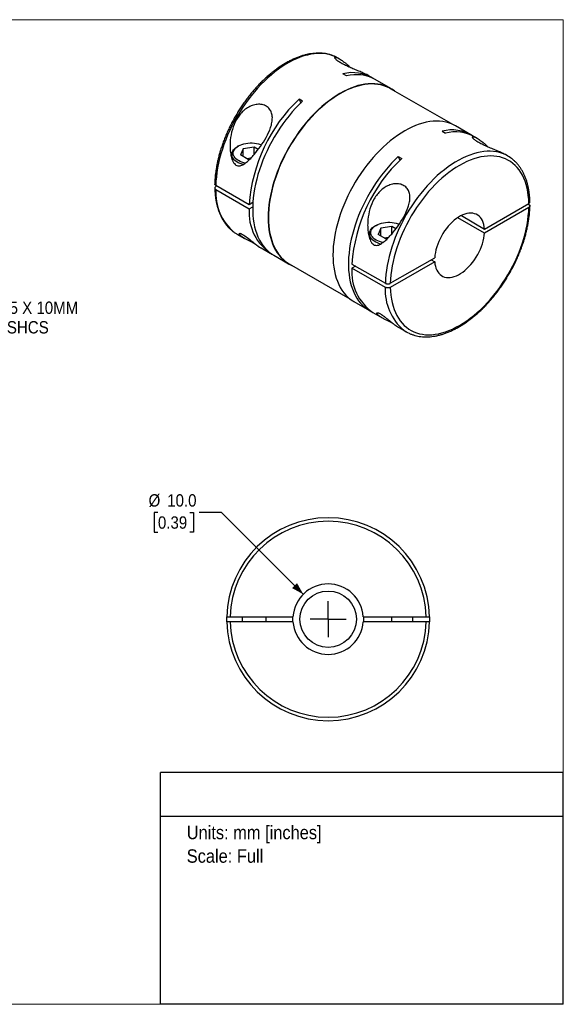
# Model space of a CAD drawing. Header units: millimetres. Extents: x 0 to 216, y 0 to 140.
# Tile 2 of 2: x 139 to 216, y 0 to 140. Entities that reach past the tile are written whole.
import ezdxf
from ezdxf.enums import TextEntityAlignment as Align

# ---------------------------------------------------------------- set-up
doc = ezdxf.new("R2010")
doc.units = ezdxf.units.MM
doc.header["$LTSCALE"] = 0.5
doc.linetypes.add('SLD-Solid', pattern=[0])
doc.layers.add('SLD-0', color=7, linetype='SLD-Solid', lineweight=25)
doc.layers.add('TEXT', color=140, linetype='SLD-Solid', lineweight=25)
doc.styles.add('SLDTEXTSTYLE0', font='GOTHIC.TTF', dxfattribs={"width": 0.913})
doc.dimstyles.new('SLDDIMSTYLE0', dxfattribs={"dimtxt": 1.75, "dimasz": 1.75, "dimexe": 0, "dimexo": 0.0625, "dimgap": 0.4375, "dimtad": 0, "dimtih": 1, "dimtoh": 1, "dimdec": 1, "dimrnd": 1e-09, "dimzin": 4, "dimdsep": 46, "dimtxsty": 'SLDTEXTSTYLE0', "dimsah": 1, "dimcen": 0, "dimadec": 0, "dimazin": 1, "dimtfac": 1, "dimtdec": 1, "dimtofl": 0, "dimtmove": 0, "dimatfit": 3, "dimfxl": 0, "dimfrac": 2, "dimtolj": 1, "dimtzin": 12, "dimarcsym": 0})
doc.dimstyles.new('SLDDIMSTYLE4', dxfattribs={"dimtxt": 1.75, "dimasz": 1.75, "dimexe": 0, "dimexo": 0.0625, "dimgap": 0.4375, "dimtad": 0, "dimtih": 1, "dimtoh": 1, "dimdec": 1, "dimrnd": 1e-09, "dimzin": 12, "dimdsep": 46, "dimtxsty": 'SLDTEXTSTYLE0', "dimsah": 1, "dimcen": 0, "dimadec": 0, "dimazin": 3, "dimtfac": 1, "dimtdec": 1, "dimtofl": 0, "dimtmove": 0, "dimatfit": 3, "dimfxl": 0, "dimfrac": 2, "dimtolj": 1, "dimtzin": 12, "dimarcsym": 0})

# ---------------------------------------------------------------- blocks, each defined once
blk = doc.blocks.new('SW_NOTE_0')
at = {"layer": 'TEXT', "color": 0, "insert": (0, 2.43), "char_height": 1.905, "attachment_point": 1, "style": 'SLDTEXTSTYLE0'}
blk.add_mtext('Units: mm [inches]', dxfattribs=at)
blk = doc.blocks.new('SW_NOTE_0_1')
at = {"layer": 'TEXT', "color": 0, "insert": (0, 2.43), "char_height": 1.905, "attachment_point": 1, "style": 'SLDTEXTSTYLE0'}
blk.add_mtext('Scale: Full', dxfattribs=at)
blk = doc.blocks.new('Block1')
at = {"layer": 'TEXT'}
for p, q in [((215.9, 32.88), (158.75, 32.88)), ((158.75, 0), (158.75, 32.88)), ((215.9, 0), (215.9, 32.88)), ((158.75, 26.7), (215.9, 26.7)), ((215.9, 0), (158.75, 0))]:
    blk.add_line(p, q, dxfattribs=at)
at = {"layer": 'TEXT', "color": 140}
for name, p in [('SW_NOTE_0', (162.49, 22.9)), ('SW_NOTE_0_1', (162.49, 19.56))]:
    blk.add_blockref(name, p, dxfattribs=at)
at = {"layer": 'TEXT', "color": 140, "style": 'SLDTEXTSTYLE0', "width": 0.913, "flags": 2}
for tag, height, p in [('AUTOATTR0', 2.12, (178.57, 28.35)), ('AUTOATTR1_0', 2.38, (166.91, 14.94)), ('AUTOATTR1_1', 2.38, (163.03, 11.86)), ('AUTOATTR1_2', 2.38, (169.77, 8.78))]:
    blk.add_attdef(tag, text='', height=height, dxfattribs=at).set_placement(p, align=Align.BOTTOM_LEFT)
blk = doc.blocks.new('Block2')
at = {"color": 7, "linetype": 'SLD-Solid', "lineweight": 18}
for p, q in [((0, 139.7), (215.9, 139.7)), ((0, 139.7), (0, 0)), ((215.9, 139.7), (215.9, 0)), ((0, 0), (215.9, 0))]:
    blk.add_line(p, q, dxfattribs=at)
blk = doc.blocks.new('_D_4')
at = {"layer": 'SLD-0'}
for p, q in [((158.4, 69.78), (157.86, 69.78)), ((157.86, 69.78), (157.86, 67)), ((162.92, 69.78), (163.46, 69.78)), ((163.46, 69.78), (163.46, 67)), ((167.42, 69.78), (164.24, 69.78)), ((179.02, 58.18), (167.42, 69.78)), ((157.86, 67), (158.4, 67)), ((163.46, 67), (162.92, 67))]:
    blk.add_line(p, q, dxfattribs=at)
blk.add_solid([(179.02, 58.18), (178.13, 59.77), (177.42, 59.06)], dxfattribs=at)
at = {"layer": 'SLD-0', "char_height": 1.75, "attachment_point": 1, "style": 'SLDTEXTSTYLE0'}
for s, insert in [('%%c', (157.08, 72.37)), ('10.0', (159.72, 72.37)), ('0.39', (158.4, 69.23))]:
    blk.add_mtext(s, dxfattribs=dict(at, insert=insert))
blk = doc.blocks.new('SW_CENTERMARKSYMBOL_1')
at = {"layer": 'SLD-0', "color": 0}
for q in [(0, 2.54), (-2.54, 0), (0, -2.54), (2.54, 0)]:
    blk.add_line((0, 0), q, dxfattribs=at)
blk = doc.blocks.new('_D_7')
at = {"layer": 'SLD-0'}
for p, q in [((122.61, 105.34), (127.15, 97.47)), ((127.15, 97.47), (129.93, 97.47))]:
    blk.add_line(p, q, dxfattribs=at)
blk.add_solid([(122.61, 105.34), (123.05, 103.57), (123.92, 104.07)], dxfattribs=at)
at = {"layer": 'SLD-0', "char_height": 1.75, "attachment_point": 1, "style": 'SLDTEXTSTYLE0'}
for s, insert in [('M3 - 0.5 X 10MM', (130.72, 99.71)), ('SHCS', (136.98, 96.93))]:
    blk.add_mtext(s, dxfattribs=dict(at, insert=insert))

msp = doc.modelspace()

# ---------------------------------------------------------------- linework, layer by layer
for p, q in [((184.15, 134.15), (183.99, 134.24)), ((185.14, 131.74), (184.64, 132.02)), ((188.73, 131.5), (188.36, 131.71)), ((191.42, 129.95), (189.23, 131.22)), ((199.99, 124.95), (191.39, 129.91)), ((178.92, 128.15), (178.42, 128.43)), ((178.42, 128.43), (178.65, 127.88)), ((202.8, 123.38), (200.61, 124.64)), ((198.71, 123.9), (199.21, 123.61)), ((203.66, 122.88), (203.3, 123.09)), ((169.83, 121.79), (169.69, 121.71)), ((172.04, 121.63), (170.51, 121.39)), ((172.63, 121.29), (172.04, 121.63)), ((172.04, 120.56), (172.04, 121.63)), ((168.88, 120.58), (168.88, 120.01)), ((170.51, 121.39), (170.1, 120.51)), ((171.22, 119.86), (170.1, 120.51)), ((170.51, 120.27), (170.51, 121.39)), ((192.49, 120.31), (192.99, 120.02)), ((192.49, 120.31), (192.72, 119.76)), ((208.04, 120.36), (207.88, 120.45)), ((171.6, 120.07), (171.02, 119.98)), ((171.22, 119.86), (171.43, 119.89)), ((171.35, 113.44), (166.62, 116.18)), ((166.76, 116.09), (166.62, 116.01)), ((166.62, 115.6), (171.35, 112.87)), ((171.87, 113.74), (171.35, 113.44)), ((204.72, 110), (211.02, 113.64)), ((210.87, 113.56), (211.02, 113.48)), ((171.35, 112.87), (171.85, 113.15)), ((201.44, 111.9), (204.72, 110)), ((211.02, 113.07), (204.72, 109.43)), ((189.35, 110.52), (189.2, 110.44)), ((191.56, 110.36), (190.03, 110.13)), ((192.15, 110.02), (191.56, 110.36)), ((191.56, 109.29), (191.56, 110.36)), ((204.72, 109.43), (200.94, 111.61)), ((169.6, 109.29), (170.68, 108.67)), ((188.4, 109.32), (188.4, 108.74)), ((190.03, 110.13), (189.62, 109.24)), ((190.74, 108.59), (189.62, 109.24)), ((190.03, 109.01), (190.03, 110.13)), ((191.11, 108.8), (190.54, 108.71)), ((190.74, 108.59), (190.94, 108.63)), ((173.04, 107.31), (174.33, 106.56)), ((174.83, 106.27), (177.02, 105.01)), ((177.04, 105.05), (185.64, 100.09)), ((185.92, 105.03), (190.66, 102.3)), ((191.36, 102.3), (197.66, 105.93)), ((197.66, 105.36), (191.36, 101.72)), ((197.17, 105.65), (197.66, 105.36)), ((186.41, 104.75), (185.92, 104.46)), ((190.66, 101.72), (185.92, 104.46)), ((186.21, 99.7), (188.4, 98.44)), ((188.9, 98.15), (190.2, 97.4)), ((192.55, 96.04), (193.64, 95.42)), ((168.15, 54.99), (168.15, 54.29)), ((168.66, 54.99), (177.56, 54.99)), ((170.35, 54.99), (170.35, 54.29)), ((173.75, 54.29), (173.75, 54.99)), ((187.54, 54.99), (196.45, 54.99)), ((191.55, 54.99), (191.55, 54.29)), ((194.55, 54.29), (194.55, 54.99)), ((196.95, 54.29), (196.95, 54.99)), ((177.56, 54.29), (168.66, 54.29)), ((196.45, 54.29), (187.54, 54.29)), ((173.75, 43.24), (173.75, 43.25))]:
    msp.add_line(p, q)
at = {"flags": 128}
for points in [[(183.61, 134.44), (183.23, 134.59), (182.82, 134.72), (182.4, 134.82), (181.96, 134.88), (181.51, 134.91), (181.05, 134.9), (180.57, 134.87), (180.09, 134.79), (179.6, 134.69), (179.1, 134.55), (178.59, 134.38), (178.08, 134.17), (177.57, 133.94), (177.05, 133.67), (176.54, 133.37), (176.02, 133.04), (175.51, 132.69), (175, 132.3), (174.49, 131.89), (173.99, 131.45), (173.5, 130.99), (173.02, 130.5), (172.54, 129.99), (172.08, 129.46), (171.63, 128.91), (171.19, 128.34), (170.76, 127.76), (170.36, 127.16), (169.96, 126.54), (169.59, 125.92), (169.24, 125.28), (168.9, 124.63), (168.58, 123.98), (168.29, 123.32), (168.02, 122.66), (167.77, 121.99), (167.54, 121.32), (167.34, 120.66), (167.16, 120), (167, 119.34), (166.87, 118.69), (166.77, 118.04), (166.69, 117.41), (166.64, 116.79), (166.62, 116.18)], [(183.99, 134.24), (183.62, 134.43), (183.61, 134.44)], [(191.99, 129.56), (191.95, 129.6), (191.6, 129.84), (191.23, 130.05), (190.85, 130.23), (190.45, 130.38), (190.04, 130.49), (189.61, 130.57), (189.16, 130.61), (188.7, 130.62), (188.23, 130.6), (187.76, 130.55), (187.27, 130.46), (186.77, 130.34), (186.27, 130.18), (185.76, 129.99), (185.25, 129.77), (184.73, 129.52), (184.22, 129.24), (183.7, 128.92), (183.19, 128.58), (182.68, 128.21), (182.17, 127.81), (181.67, 127.39), (181.17, 126.94), (180.68, 126.46), (180.2, 125.97), (179.73, 125.45), (179.28, 124.91), (178.83, 124.35), (178.4, 123.77), (177.99, 123.18), (177.59, 122.57), (177.2, 121.95), (176.84, 121.32), (176.49, 120.68), (176.17, 120.03), (175.86, 119.37), (175.58, 118.71), (175.32, 118.05), (175.08, 117.38), (174.86, 116.71), (174.67, 116.05), (174.5, 115.39), (174.36, 114.74), (174.25, 114.09), (174.15, 113.45), (174.09, 112.82), (174.05, 112.2), (174.04, 111.6), (174.05, 111.01), (174.09, 110.44), (174.15, 109.89), (174.25, 109.35), (174.36, 108.84), (174.5, 108.35), (174.67, 107.88), (174.86, 107.44), (175.08, 107.02), (175.32, 106.63), (175.58, 106.27), (175.86, 105.94), (176.17, 105.63), (176.49, 105.36), (176.84, 105.12), (177.2, 104.91), (177.59, 104.73), (177.64, 104.71)], [(191.39, 129.91), (191.21, 130.01), (190.83, 130.19), (190.43, 130.33), (190.02, 130.44), (189.59, 130.52), (189.14, 130.57), (188.69, 130.58), (188.22, 130.56), (187.74, 130.5), (187.26, 130.41), (186.76, 130.29), (186.26, 130.14), (185.76, 129.95), (185.25, 129.73), (184.73, 129.48), (184.22, 129.2), (183.71, 128.89), (183.19, 128.54), (182.68, 128.17), (182.18, 127.78), (181.68, 127.35), (181.18, 126.91), (180.7, 126.43), (180.22, 125.94), (179.75, 125.42), (179.29, 124.88), (178.85, 124.32), (178.42, 123.75), (178.01, 123.16), (177.61, 122.55), (177.23, 121.94), (176.86, 121.31), (176.52, 120.67), (176.2, 120.02), (175.89, 119.37), (175.61, 118.71), (175.35, 118.04), (175.11, 117.38), (174.89, 116.72), (174.7, 116.06), (174.54, 115.4), (174.4, 114.75), (174.28, 114.1), (174.19, 113.46), (174.12, 112.84), (174.09, 112.22), (174.07, 111.62), (174.09, 111.04), (174.12, 110.47), (174.19, 109.92), (174.28, 109.38), (174.4, 108.87), (174.54, 108.38), (174.7, 107.92), (174.89, 107.48), (175.11, 107.06), (175.35, 106.67), (175.61, 106.31), (175.89, 105.98), (176.2, 105.68), (176.52, 105.4), (176.86, 105.16), (177.04, 105.05)], [(178.92, 128.15), (178.42, 127.66), (177.94, 127.15), (177.46, 126.62), (177, 126.07), (176.55, 125.5), (176.12, 124.91), (175.7, 124.31), (175.3, 123.69), (174.91, 123.05), (174.55, 122.41), (174.2, 121.75), (173.88, 121.09), (173.58, 120.42), (173.29, 119.75), (173.04, 119.08), (172.8, 118.4), (172.59, 117.72), (172.41, 117.05), (172.25, 116.38), (172.12, 115.72), (172.01, 115.07), (171.93, 114.42), (171.88, 113.79), (171.85, 113.17), (171.85, 112.57), (171.88, 111.98), (171.93, 111.41), (172.01, 110.86), (172.12, 110.33), (172.25, 109.82), (172.41, 109.33), (172.59, 108.87), (172.8, 108.44), (173.04, 108.03), (173.29, 107.66), (173.58, 107.31), (173.88, 106.99), (174.2, 106.7), (174.55, 106.45), (174.83, 106.27)], [(200.61, 124.64), (200.43, 124.75), (200.04, 124.92), (199.64, 125.07), (199.23, 125.18), (198.8, 125.26), (198.35, 125.31), (197.9, 125.32), (197.43, 125.3), (196.95, 125.24), (196.46, 125.15), (195.96, 125.03), (195.46, 124.87), (194.95, 124.69), (194.44, 124.47), (193.93, 124.21), (193.41, 123.93), (192.9, 123.62), (192.38, 123.28), (191.87, 122.91), (191.36, 122.51), (190.86, 122.08), (190.36, 121.63), (189.88, 121.16), (189.4, 120.66), (188.93, 120.14), (188.47, 119.6), (188.03, 119.04), (187.59, 118.47), (187.18, 117.87), (186.78, 117.27), (186.4, 116.65), (186.03, 116.01), (185.69, 115.37), (185.36, 114.72), (185.05, 114.07), (184.77, 113.4), (184.51, 112.74), (184.27, 112.07), (184.05, 111.41), (183.86, 110.74), (183.7, 110.08), (183.55, 109.43), (183.44, 108.78), (183.35, 108.14), (183.28, 107.51), (183.24, 106.9), (183.23, 106.29), (183.24, 105.71), (183.28, 105.14), (183.35, 104.58), (183.44, 104.05), (183.55, 103.54), (183.7, 103.04), (183.86, 102.58), (184.05, 102.13), (184.27, 101.72), (184.51, 101.33), (184.77, 100.96), (185.05, 100.63), (185.36, 100.33), (185.69, 100.05), (186.03, 99.81), (186.21, 99.7)], [(170.49, 119.14), (170.33, 119.19), (170.06, 119.28), (169.8, 119.4), (169.58, 119.53), (169.38, 119.67), (169.21, 119.83), (169.08, 120), (168.98, 120.17), (168.91, 120.35), (168.88, 120.54), (168.89, 120.72), (168.94, 120.9), (169.02, 121.08), (169.14, 121.25), (169.29, 121.42), (169.48, 121.57), (169.69, 121.71)], [(170.82, 119.35), (170.59, 119.4), (170.31, 119.49), (170.06, 119.59), (169.83, 119.71), (169.63, 119.84), (169.45, 119.98), (169.31, 120.14), (169.2, 120.31), (169.12, 120.48), (169.09, 120.66), (169.09, 120.83), (169.12, 121.01), (169.2, 121.18), (169.31, 121.35), (169.45, 121.51), (169.63, 121.65), (169.83, 121.79), (170.06, 121.9), (170.31, 122.01), (170.59, 122.09), (170.87, 122.15), (171.17, 122.19), (171.48, 122.22), (171.79, 122.22), (172.09, 122.19), (172.39, 122.15), (172.68, 122.09), (172.95, 122.01), (173.11, 121.95)], [(192.49, 120.31), (192, 119.82), (191.52, 119.32), (191.04, 118.79), (190.58, 118.23), (190.13, 117.66), (189.7, 117.07), (189.28, 116.47), (188.88, 115.85), (188.49, 115.22), (188.13, 114.57), (187.78, 113.92), (187.46, 113.25), (187.15, 112.59), (186.87, 111.91), (186.61, 111.24), (186.38, 110.56), (186.17, 109.89), (185.99, 109.21), (185.83, 108.55), (185.69, 107.88), (185.59, 107.23), (185.51, 106.59), (185.45, 105.95), (185.42, 105.33), (185.42, 104.73), (185.45, 104.14), (185.51, 103.57), (185.59, 103.02), (185.69, 102.49), (185.83, 101.98), (185.99, 101.5), (186.17, 101.04), (186.38, 100.6), (186.61, 100.2), (186.87, 99.82), (187.15, 99.47), (187.46, 99.15), (187.78, 98.87), (188.13, 98.61), (188.49, 98.39), (188.66, 98.3)], [(207.65, 120.56), (207.27, 120.71), (206.87, 120.84), (206.44, 120.94), (206, 121), (205.55, 121.03), (205.09, 121.03), (204.62, 120.99), (204.13, 120.91), (203.64, 120.81), (203.14, 120.67), (202.63, 120.5), (202.12, 120.29), (201.61, 120.06), (201.09, 119.79), (200.58, 119.49), (200.06, 119.16), (199.55, 118.81), (199.04, 118.42), (198.53, 118.01), (198.03, 117.57), (197.54, 117.11), (197.06, 116.62), (196.58, 116.11), (196.12, 115.58), (195.67, 115.03), (195.23, 114.47), (194.81, 113.88), (194.4, 113.28), (194.01, 112.66), (193.63, 112.04), (193.28, 111.4), (192.94, 110.75), (192.63, 110.1), (192.33, 109.44), (192.06, 108.78), (191.81, 108.11), (191.58, 107.44), (191.38, 106.78), (191.2, 106.12), (191.04, 105.46), (190.92, 104.81), (190.81, 104.16), (190.73, 103.53), (190.68, 102.91), (190.66, 102.3)], [(211.02, 113.64), (210.99, 114.21), (210.94, 114.76), (210.86, 115.29), (210.76, 115.81), (210.63, 116.3), (210.47, 116.77), (210.3, 117.21), (210.09, 117.63), (209.87, 118.02), (209.62, 118.39), (209.35, 118.72), (209.05, 119.03), (208.74, 119.31), (208.4, 119.56), (208.05, 119.77), (207.68, 119.95), (207.29, 120.1), (206.89, 120.22), (206.47, 120.3), (206.03, 120.35), (205.59, 120.37), (205.13, 120.36), (204.66, 120.3), (204.18, 120.22), (203.69, 120.1), (203.2, 119.95), (202.7, 119.77), (202.2, 119.56), (201.7, 119.31), (201.19, 119.03), (200.68, 118.73), (200.18, 118.39), (199.68, 118.02), (199.18, 117.63), (198.69, 117.21), (198.2, 116.77), (197.72, 116.3), (197.25, 115.81), (196.79, 115.3), (196.35, 114.76), (195.91, 114.21), (195.49, 113.64), (195.09, 113.06), (194.7, 112.46), (194.33, 111.85), (193.97, 111.22), (193.64, 110.59), (193.33, 109.95), (193.03, 109.31), (192.76, 108.66), (192.51, 108), (192.29, 107.35), (192.08, 106.7), (191.91, 106.05), (191.75, 105.4), (191.62, 104.76), (191.52, 104.13), (191.44, 103.51), (191.39, 102.9), (191.36, 102.3)], [(191.36, 101.72), (191.39, 101.16), (191.44, 100.6), (191.52, 100.07), (191.62, 99.56), (191.75, 99.07), (191.91, 98.6), (192.08, 98.15), (192.29, 97.74), (192.51, 97.34), (192.76, 96.98), (193.03, 96.64), (193.33, 96.33), (193.64, 96.06), (193.97, 95.81), (194.33, 95.6), (194.7, 95.41), (195.09, 95.26), (195.49, 95.14), (195.91, 95.06), (196.35, 95.01), (196.79, 94.99), (197.25, 95.01), (197.72, 95.06), (198.2, 95.14), (198.69, 95.26), (199.18, 95.41), (199.68, 95.59), (200.18, 95.81), (200.68, 96.06), (201.19, 96.33), (201.7, 96.64), (202.2, 96.98), (202.7, 97.34), (203.2, 97.73), (203.69, 98.15), (204.18, 98.6), (204.66, 99.07), (205.13, 99.56), (205.59, 100.07), (206.03, 100.6), (206.47, 101.15), (206.89, 101.72), (207.29, 102.31), (207.68, 102.91), (208.05, 103.52), (208.4, 104.14), (208.74, 104.77), (209.05, 105.41), (209.35, 106.06), (209.62, 106.71), (209.87, 107.36), (210.09, 108.02), (210.3, 108.67), (210.47, 109.32), (210.63, 109.96), (210.76, 110.6), (210.86, 111.24), (210.94, 111.86), (210.99, 112.47), (211.02, 113.07)], [(204.72, 110), (204.68, 110.33), (204.62, 110.64), (204.54, 110.93), (204.43, 111.19), (204.29, 111.43), (204.14, 111.64), (203.96, 111.82), (203.76, 111.97), (203.54, 112.09), (203.31, 112.17), (203.06, 112.23), (202.8, 112.25), (202.52, 112.23), (202.24, 112.19), (201.94, 112.11), (201.64, 111.99), (201.34, 111.85), (201.04, 111.67), (200.74, 111.47), (200.44, 111.24), (200.14, 110.98), (199.86, 110.7), (199.58, 110.39), (199.32, 110.07), (199.07, 109.73), (198.83, 109.37), (198.62, 109), (198.42, 108.62), (198.24, 108.23), (198.09, 107.84), (197.95, 107.45), (197.84, 107.06), (197.76, 106.68), (197.7, 106.3), (197.66, 105.93)], [(190.01, 107.87), (189.84, 107.92), (189.57, 108.02), (189.32, 108.13), (189.09, 108.26), (188.9, 108.41), (188.73, 108.56), (188.59, 108.73), (188.49, 108.91), (188.43, 109.09), (188.4, 109.27), (188.41, 109.45), (188.46, 109.64), (188.54, 109.82), (188.66, 109.99), (188.81, 110.15), (188.99, 110.3), (189.2, 110.44)], [(190.33, 108.08), (190.1, 108.14), (189.83, 108.22), (189.58, 108.32), (189.35, 108.44), (189.14, 108.57), (188.97, 108.72), (188.82, 108.88), (188.71, 109.04), (188.64, 109.21), (188.6, 109.39), (188.6, 109.57), (188.64, 109.74), (188.71, 109.92), (188.82, 110.08), (188.97, 110.24), (189.14, 110.39), (189.35, 110.52), (189.58, 110.64), (189.83, 110.74), (190.1, 110.82), (190.39, 110.88), (190.69, 110.93), (190.99, 110.95), (191.3, 110.95), (191.61, 110.93), (191.91, 110.88), (192.2, 110.82), (192.47, 110.74), (192.62, 110.68)], [(172.18, 107.91), (172.16, 107.92), (171.97, 108.01), (171.61, 108.19), (171.43, 108.27), (171.26, 108.36), (171.05, 108.47), (170.86, 108.57), (170.68, 108.67), (170.46, 108.8), (170.27, 108.93), (170.12, 109.05), (170.01, 109.16), (169.98, 109.21), (169.95, 109.26), (169.94, 109.3), (169.93, 109.33), (169.98, 109.38), (170, 109.39), (170.04, 109.39), (170.08, 109.38), (170.17, 109.36), (170.28, 109.31), (170.42, 109.24), (170.57, 109.15), (170.73, 109.04), (170.91, 108.91), (171.07, 108.79), (171.24, 108.66), (171.44, 108.5), (171.64, 108.33), (171.85, 108.17), (172.12, 107.95), (172.38, 107.75), (172.62, 107.58), (172.83, 107.43), (172.83, 107.43)], [(197.66, 105.36), (197.7, 105.03), (197.76, 104.72), (197.84, 104.44), (197.95, 104.17), (198.09, 103.94), (198.24, 103.73), (198.42, 103.55), (198.62, 103.4), (198.83, 103.28), (199.07, 103.19), (199.32, 103.14), (199.58, 103.12), (199.86, 103.13), (200.14, 103.18), (200.44, 103.26), (200.74, 103.37), (201.04, 103.52), (201.34, 103.69), (201.64, 103.9), (201.94, 104.13), (202.24, 104.39), (202.52, 104.67), (202.8, 104.97), (203.06, 105.3), (203.31, 105.64), (203.54, 106), (203.76, 106.37), (203.96, 106.75), (204.14, 107.13), (204.29, 107.52), (204.43, 107.91), (204.54, 108.3), (204.62, 108.69), (204.68, 109.07), (204.72, 109.43)], [(177.56, 54.29), (177.55, 54.64), (177.56, 54.99)], [(187.54, 54.99), (187.55, 54.64), (187.54, 54.29)]]:
    msp.add_lwpolyline(points, dxfattribs=at)
msp.add_circle((182.55, 54.64), 4)
for centre, radius, start, end in [((186.01, 126.54), 5.65, 58.3811, 104.025), ((186.51, 126.19), 5.71, 61.5904, 103.9086), ((194, 111.92), 22.7, 133.3355, 176.1686), ((200.08, 118.41), 5.65, 58.3832, 104.0228), ((200.58, 118.07), 5.71, 61.5883, 103.9106), ((205.63, 116.19), 4.81, 54.8562, 65.1581), ((208.57, 103.51), 22.7, 133.3355, 176.1686), ((173.97, 115.17), 7.37, 176.6244, 229.9594), ((178.24, 112.29), 6.91, 175.2009, 238.0636), ((172, 113.46), 4.81, 234.8553, 239.9993), ((192.91, 103.9), 7.01, 175.4527, 235.1133), ((198.01, 101.29), 7.37, 176.6244, 229.9594), ((196.04, 99.58), 4.81, 234.8562, 245.1581), ((182.55, 54.64), 14.4, 1.3927, 178.6073), ((182.55, 54.64), 13.9, 1.4429, 178.5571), ((182.55, 54.64), 5, 4.014, 175.986), ((182.55, 54.64), 14.4, 181.3927, 358.6073), ((182.55, 54.64), 13.9, 181.4429, 358.5571), ((182.55, 54.64), 5, 184.014, 355.986)]:
    msp.add_arc(centre, radius, start, end)
for points, knots in [([(183.58, 134.45), (183.57, 134.45), (183.44, 134.52), (183.17, 134.62), (182.77, 134.75), (182.36, 134.85), (181.94, 134.92), (181.5, 134.95), (181.05, 134.96), (180.6, 134.93), (180.13, 134.88), (179.66, 134.79), (179.17, 134.68), (178.69, 134.53), (178.2, 134.35), (177.7, 134.15), (177.21, 133.91), (176.71, 133.65), (176.21, 133.36), (175.72, 133.04), (175.23, 132.7), (174.74, 132.33), (174.26, 131.93), (173.78, 131.52), (173.31, 131.08), (172.85, 130.62), (172.4, 130.14), (171.96, 129.64), (171.53, 129.13), (171.11, 128.59), (170.71, 128.04), (170.31, 127.48), (169.94, 126.91), (169.58, 126.32), (169.23, 125.72), (168.9, 125.11), (168.59, 124.5), (168.3, 123.88), (168.03, 123.25), (167.78, 122.62), (167.55, 121.99), (167.34, 121.36), (167.15, 120.73), (166.98, 120.1), (166.84, 119.48), (166.72, 118.86), (166.62, 118.24), (166.54, 117.64), (166.49, 117.04), (166.47, 116.62), (166.47, 116.41), (166.47, 116.38)], [0, 0, 0, 0, 0.001646, 0.022219, 0.042816, 0.063461, 0.084172, 0.104964, 0.125843, 0.146808, 0.167855, 0.188975, 0.210156, 0.231386, 0.252654, 0.273948, 0.295259, 0.316579, 0.337903, 0.359225, 0.380542, 0.401852, 0.423154, 0.444448, 0.465733, 0.48701, 0.508279, 0.529541, 0.550797, 0.572047, 0.593293, 0.614535, 0.635774, 0.657012, 0.678249, 0.699487, 0.720725, 0.741966, 0.76321, 0.784457, 0.80571, 0.826969, 0.848235, 0.869509, 0.890792, 0.912085, 0.933387, 0.9547, 0.976023, 0.997356, 1, 1, 1, 1]), ([(188.36, 131.71), (188.35, 131.72), (188.25, 131.78), (188.02, 131.9), (187.71, 132.05), (187.39, 132.19), (187.08, 132.33), (186.76, 132.46), (186.42, 132.6), (186.07, 132.75), (185.71, 132.9), (185.36, 133.05), (185.02, 133.21), (184.69, 133.37), (184.4, 133.53), (184.14, 133.69), (183.91, 133.84), (183.74, 133.98), (183.61, 134.1), (183.52, 134.2), (183.48, 134.28), (183.48, 134.34), (183.52, 134.37), (183.57, 134.37), (183.63, 134.37), (183.71, 134.35), (183.81, 134.32), (183.96, 134.25), (184.12, 134.16), (184.32, 134.05), (184.55, 133.89), (184.82, 133.69), (185.13, 133.44), (185.43, 133.18), (185.64, 132.98), (185.73, 132.89)], [0, 0, 0, 0, 0.0059849, 0.0454897, 0.0835613, 0.113726, 0.1430045, 0.1732208, 0.2026565, 0.2327412, 0.2622353, 0.2920721, 0.3215526, 0.3514117, 0.3811538, 0.4109415, 0.440838, 0.470531, 0.5005571, 0.5301394, 0.5602908, 0.5897588, 0.6199935, 0.6394869, 0.6593323, 0.6796141, 0.7080412, 0.7372156, 0.7673096, 0.7984801, 0.8367435, 0.876235, 0.9171504, 0.9640543, 1, 1, 1, 1]), ([(173.75, 123), (173.51, 122.55), (172.95, 121.69), (172.2, 120.72), (171.58, 120.03), (171.17, 119.64), (170.85, 119.37), (170.59, 119.19), (170.32, 119.04), (170.04, 118.95), (169.76, 118.93), (169.47, 119.04), (169.23, 119.27), (169.04, 119.58), (168.9, 119.94), (168.79, 120.3), (168.72, 120.69), (168.65, 121.19), (168.62, 121.84), (168.67, 122.86), (168.91, 124.13), (169.5, 125.56), (170.29, 126.6), (171.1, 127.22), (171.78, 127.56), (172.5, 127.72), (173.2, 127.68), (173.81, 127.45), (174.28, 127.03), (174.56, 126.47), (174.66, 125.82), (174.59, 125.11), (174.34, 124.15), (174, 123.45), (173.75, 123)], [0, 0, 0, 0, 0.0621774, 0.1245576, 0.1566682, 0.1869081, 0.2031849, 0.2181663, 0.2349146, 0.2495908, 0.266066, 0.2809824, 0.2957537, 0.312387, 0.3270847, 0.3437627, 0.3588089, 0.3750692, 0.4054768, 0.4375446, 0.4997923, 0.5621241, 0.6244327, 0.6557758, 0.6870083, 0.7181971, 0.7494845, 0.7807633, 0.8120685, 0.8433929, 0.8747496, 0.9061484, 0.9375546, 1, 1, 1, 1]), ([(207.88, 120.45), (207.87, 120.45), (207.76, 120.52), (207.54, 120.63), (207.22, 120.79), (206.91, 120.93), (206.6, 121.06), (206.28, 121.2), (205.93, 121.34), (205.58, 121.48), (205.23, 121.63), (204.87, 121.79), (204.53, 121.95), (204.21, 122.11), (203.91, 122.27), (203.65, 122.42), (203.43, 122.57), (203.25, 122.71), (203.12, 122.83), (203.04, 122.94), (203, 123.02), (203, 123.07), (203.03, 123.1), (203.08, 123.11), (203.14, 123.1), (203.22, 123.09), (203.33, 123.05), (203.47, 122.99), (203.64, 122.9), (203.84, 122.78), (204.07, 122.62), (204.34, 122.42), (204.64, 122.18), (204.95, 121.91), (205.16, 121.71), (205.25, 121.63)], [0, 0, 0, 0, 0.0059849, 0.0454897, 0.0835613, 0.113726, 0.1430045, 0.1732208, 0.2026565, 0.2327412, 0.2622353, 0.2920721, 0.3215526, 0.3514117, 0.3811538, 0.4109415, 0.440838, 0.470531, 0.5005571, 0.5301394, 0.5602908, 0.5897588, 0.6199935, 0.6394869, 0.6593323, 0.6796141, 0.7080412, 0.7372156, 0.7673096, 0.7984801, 0.8367435, 0.876235, 0.9171504, 0.9640543, 1, 1, 1, 1]), ([(211.16, 113.85), (211.16, 113.88), (211.16, 114.09), (211.14, 114.49), (211.08, 115.03), (211.01, 115.56), (210.91, 116.07), (210.78, 116.56), (210.64, 117.03), (210.46, 117.48), (210.27, 117.91), (210.05, 118.31), (209.81, 118.69), (209.55, 119.05), (209.27, 119.37), (208.97, 119.67), (208.69, 119.92), (208.5, 120.05), (208.42, 120.11)], [0, 0, 0, 0, 0.0096042, 0.0778012, 0.1460186, 0.2142257, 0.2824012, 0.3505183, 0.4185445, 0.4864419, 0.5541692, 0.6216849, 0.6889512, 0.7559392, 0.8226351, 0.8890437, 0.9551919, 1, 1, 1, 1]), ([(166.62, 116.18), (166.58, 116.2), (166.5, 116.26), (166.46, 116.34), (166.47, 116.38), (166.47, 116.38)], [0, 0, 0, 0, 0.491056, 0.983051, 1, 1, 1, 1]), ([(166.62, 116.01), (166.6, 116), (166.57, 115.98), (166.54, 115.95), (166.5, 115.91), (166.48, 115.86), (166.47, 115.81), (166.48, 115.75), (166.5, 115.7), (166.55, 115.65), (166.59, 115.62), (166.62, 115.6)], [0, 0, 0, 0, 0.082035, 0.164766, 0.249601, 0.374082, 0.499794, 0.622658, 0.749934, 0.875006, 1, 1, 1, 1]), ([(193.27, 111.73), (193.02, 111.28), (192.47, 110.42), (191.71, 109.45), (191.09, 108.76), (190.69, 108.38), (190.36, 108.11), (190.1, 107.92), (189.84, 107.78), (189.56, 107.68), (189.27, 107.67), (188.99, 107.77), (188.74, 108.01), (188.56, 108.32), (188.41, 108.68), (188.31, 109.04), (188.23, 109.42), (188.17, 109.92), (188.14, 110.57), (188.19, 111.6), (188.43, 112.87), (189.02, 114.3), (189.81, 115.33), (190.62, 115.96), (191.3, 116.29), (192.02, 116.45), (192.71, 116.42), (193.33, 116.18), (193.79, 115.76), (194.08, 115.2), (194.18, 114.55), (194.11, 113.84), (193.85, 112.89), (193.52, 112.18), (193.27, 111.73)], [0, 0, 0, 0, 0.062177, 0.124558, 0.156668, 0.186908, 0.203185, 0.218166, 0.234915, 0.249591, 0.266066, 0.280982, 0.295754, 0.312387, 0.327085, 0.343763, 0.358809, 0.375069, 0.405477, 0.437545, 0.499792, 0.562124, 0.624433, 0.655776, 0.687008, 0.718197, 0.749485, 0.780763, 0.812069, 0.843393, 0.87475, 0.906148, 0.937555, 1, 1, 1, 1]), ([(166.47, 115.8), (166.47, 115.78), (166.47, 115.56), (166.5, 115.16), (166.55, 114.62), (166.62, 114.09), (166.72, 113.58), (166.85, 113.09), (167, 112.62), (167.17, 112.17), (167.36, 111.74), (167.58, 111.34), (167.82, 110.96), (168.08, 110.61), (168.36, 110.28), (168.66, 109.98), (168.94, 109.73), (169.13, 109.6), (169.21, 109.55)], [0, 0, 0, 0, 0.009634, 0.077829, 0.146045, 0.21425, 0.282423, 0.350538, 0.418562, 0.486458, 0.554183, 0.621696, 0.688961, 0.755947, 0.82264, 0.889047, 0.955193, 1, 1, 1, 1]), ([(194.05, 95.2), (194.06, 95.2), (194.19, 95.13), (194.46, 95.03), (194.86, 94.9), (195.27, 94.8), (195.69, 94.74), (196.13, 94.7), (196.58, 94.69), (197.03, 94.72), (197.5, 94.77), (197.98, 94.86), (198.46, 94.98), (198.94, 95.12), (199.43, 95.3), (199.93, 95.51), (200.42, 95.74), (200.92, 96.01), (201.42, 96.3), (201.91, 96.61), (202.4, 96.96), (202.89, 97.33), (203.37, 97.72), (203.85, 98.13), (204.32, 98.57), (204.78, 99.03), (205.23, 99.51), (205.67, 100.01), (206.1, 100.53), (206.52, 101.06), (206.92, 101.61), (207.32, 102.17), (207.69, 102.75), (208.05, 103.34), (208.4, 103.93), (208.73, 104.54), (209.04, 105.15), (209.33, 105.77), (209.6, 106.4), (209.85, 107.03), (210.08, 107.66), (210.29, 108.29), (210.48, 108.92), (210.65, 109.55), (210.79, 110.18), (210.91, 110.8), (211.01, 111.41), (211.09, 112.02), (211.14, 112.61), (211.16, 113.03), (211.16, 113.25), (211.16, 113.27)], [0, 0, 0, 0, 0.001646, 0.022219, 0.042816, 0.063461, 0.084173, 0.104965, 0.125844, 0.146809, 0.167856, 0.188976, 0.210158, 0.231388, 0.252656, 0.27395, 0.295262, 0.316582, 0.337907, 0.359229, 0.380546, 0.401856, 0.423158, 0.444452, 0.465738, 0.487015, 0.508284, 0.529546, 0.550802, 0.572053, 0.593299, 0.614541, 0.63578, 0.657018, 0.678256, 0.699493, 0.720732, 0.741973, 0.763217, 0.784465, 0.805718, 0.826977, 0.848243, 0.869518, 0.890801, 0.912093, 0.933396, 0.954709, 0.976032, 0.997365, 1, 1, 1, 1]), ([(211.02, 113.64), (211.04, 113.66), (211.09, 113.69), (211.14, 113.75), (211.16, 113.8), (211.16, 113.84), (211.16, 113.85)], [0, 0, 0, 0, 0.295751, 0.577442, 0.845068, 1, 1, 1, 1]), ([(211.02, 113.48), (211.03, 113.47), (211.06, 113.45), (211.1, 113.41), (211.14, 113.37), (211.16, 113.32), (211.16, 113.27), (211.16, 113.22), (211.13, 113.17), (211.08, 113.11), (211.04, 113.08), (211.02, 113.07)], [0, 0, 0, 0, 0.0885262, 0.1827009, 0.2825236, 0.3879935, 0.4991095, 0.61587, 0.7382733, 0.8663174, 1, 1, 1, 1]), ([(172.83, 107.43), (172.88, 107.4), (172.95, 107.36), (173.01, 107.32), (173.04, 107.31)], [0, 0, 0, 0, 0.6238528, 1, 1, 1, 1]), ([(190.66, 102.3), (190.67, 102.29), (190.71, 102.27), (190.77, 102.25), (190.84, 102.23), (190.92, 102.21), (191.01, 102.21), (191.1, 102.22), (191.2, 102.23), (191.29, 102.26), (191.34, 102.28), (191.36, 102.3)], [0, 0, 0, 0, 0.0885262, 0.1827009, 0.2825236, 0.3879935, 0.4991095, 0.61587, 0.7382733, 0.8663174, 1, 1, 1, 1]), ([(191.36, 101.72), (191.35, 101.72), (191.31, 101.7), (191.25, 101.67), (191.19, 101.66), (191.12, 101.65), (191.06, 101.64), (191, 101.64), (190.94, 101.64), (190.88, 101.65), (190.83, 101.66), (190.78, 101.67), (190.73, 101.69), (190.69, 101.71), (190.67, 101.72), (190.66, 101.72)], [0, 0, 0, 0, 0.093176, 0.183643, 0.271402, 0.356453, 0.438795, 0.518428, 0.595352, 0.669567, 0.741072, 0.809868, 0.875954, 0.939332, 1, 1, 1, 1]), ([(191.69, 96.64), (191.68, 96.65), (191.61, 96.69), (191.47, 96.76), (191.28, 96.85), (191.1, 96.94), (190.9, 97.03), (190.7, 97.13), (190.5, 97.23), (190.28, 97.35), (190.06, 97.48), (189.86, 97.61), (189.69, 97.74), (189.58, 97.84), (189.51, 97.92), (189.47, 97.98), (189.45, 98.04), (189.45, 98.08), (189.48, 98.11), (189.53, 98.13), (189.6, 98.12), (189.69, 98.09), (189.8, 98.05), (189.9, 97.99), (189.95, 97.97)], [0, 0, 0, 0, 0.007493, 0.042649, 0.078765, 0.11367, 0.149608, 0.195247, 0.24231, 0.291359, 0.360772, 0.432841, 0.503251, 0.57437, 0.622561, 0.669525, 0.71553, 0.763587, 0.811344, 0.85779, 0.894635, 0.928908, 0.964541, 1, 1, 1, 1]), ([(189.95, 97.97), (190, 97.94), (190.07, 97.89), (190.18, 97.82), (190.3, 97.74), (190.44, 97.63), (190.66, 97.46), (190.93, 97.25), (191.23, 97.01), (191.52, 96.78), (191.78, 96.57), (192.03, 96.38), (192.24, 96.24), (192.4, 96.14), (192.5, 96.07), (192.54, 96.05), (192.55, 96.04)], [0, 0, 0, 0, 0.05163, 0.078088, 0.105356, 0.15603, 0.210533, 0.315501, 0.420053, 0.522592, 0.628815, 0.734073, 0.838311, 0.909808, 0.979343, 1, 1, 1, 1]), ([(168.15, 54.99), (168.16, 54.99), (168.16, 54.99), (168.17, 54.99), (168.2, 54.99), (168.24, 54.99), (168.3, 54.99), (168.37, 54.99), (168.46, 54.99), (168.55, 54.99), (168.62, 54.99), (168.66, 54.99)], [0, 0, 0, 0, 0.0885262, 0.1827009, 0.2825236, 0.3879935, 0.4991095, 0.61587, 0.7382733, 0.8663174, 1, 1, 1, 1]), ([(196.45, 54.99), (196.47, 54.99), (196.52, 54.99), (196.59, 54.99), (196.65, 54.99), (196.71, 54.99), (196.76, 54.99), (196.81, 54.99), (196.85, 54.99), (196.88, 54.99), (196.91, 54.99), (196.92, 54.99), (196.94, 54.99), (196.95, 54.99), (196.95, 54.99), (196.95, 54.99)], [0, 0, 0, 0, 0.093176, 0.183643, 0.271402, 0.356453, 0.438795, 0.518428, 0.595352, 0.669567, 0.741072, 0.809868, 0.875954, 0.939332, 1, 1, 1, 1]), ([(168.66, 54.29), (168.63, 54.29), (168.58, 54.29), (168.51, 54.29), (168.45, 54.29), (168.39, 54.29), (168.34, 54.29), (168.29, 54.29), (168.25, 54.29), (168.22, 54.29), (168.2, 54.29), (168.18, 54.29), (168.16, 54.29), (168.16, 54.29), (168.16, 54.29), (168.15, 54.29)], [0, 0, 0, 0, 0.093176, 0.183643, 0.271402, 0.356453, 0.438795, 0.518428, 0.595352, 0.669567, 0.741072, 0.809868, 0.875954, 0.939332, 1, 1, 1, 1]), ([(196.95, 54.29), (196.95, 54.29), (196.94, 54.29), (196.93, 54.29), (196.9, 54.29), (196.86, 54.29), (196.8, 54.29), (196.73, 54.29), (196.65, 54.29), (196.55, 54.29), (196.48, 54.29), (196.45, 54.29)], [0, 0, 0, 0, 0.0885262, 0.1827009, 0.2825236, 0.3879935, 0.4991095, 0.61587, 0.7382733, 0.8663174, 1, 1, 1, 1])]:
    msp.add_open_spline(points, degree=3, knots=knots)

# ---------------------------------------------------------------- block references
at = {"color": 7, "linetype": 'Continuous'}
for name in ['Block2', 'Block1']:
    msp.add_blockref(name, (0, 0), dxfattribs=at)
at = {"layer": 'SLD-0'}
msp.add_blockref('SW_CENTERMARKSYMBOL_1', (182.55, 54.64), dxfattribs=at)

# ---------------------------------------------------------------- dimensions: what is measured, and where the dimension line sits
dim = msp.add_diameter_dim_2p(p1=(119.86, 110.1), p2=(122.61, 105.34), text='M3 - 0.5 X 10MM\\PSHCS', dimstyle='SLDDIMSTYLE4', override={"dimpost": '<>'}, dxfattribs=at)
dim.commit()
dim.dimension.update_dxf_attribs({"geometry": '_D_7', "text_midpoint": (139.89, 97.47), "dimtype": 163})
dim = msp.add_diameter_dim_2p(p1=(186.09, 51.11), p2=(179.02, 58.18), dimstyle='SLDDIMSTYLE0', dxfattribs=at)
dim.commit()
dim.dimension.update_dxf_attribs({"geometry": '_D_4', "text_midpoint": (160.66, 69.78), "dimtype": 163})

doc.saveas('drawing.dxf')
